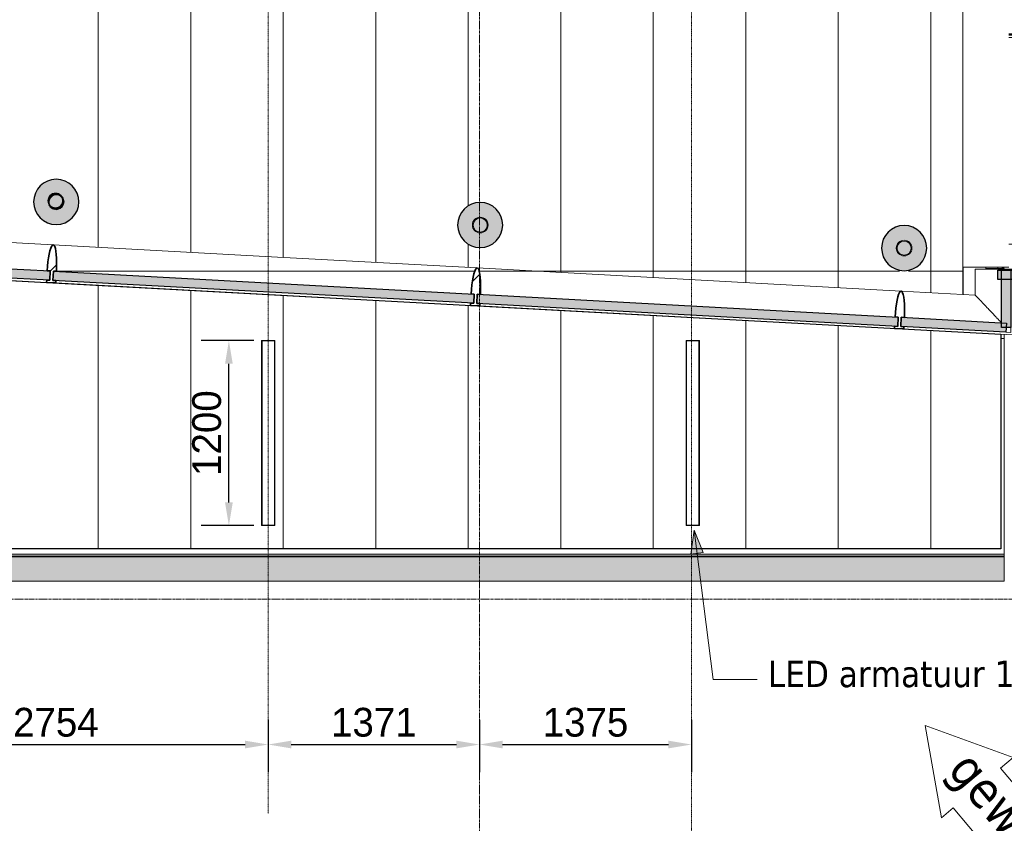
# Model space of a CAD drawing. Header units: millimetres. Extents: x 3625 to 171676, y -65096 to 217166.
# Tile 53 of 256: x 99459 to 105845, y -60474 to -55264. Entities that reach past the tile are written whole.
import ezdxf

# ---------------------------------------------------------------- set-up
doc = ezdxf.new("R2010")
doc.units = ezdxf.units.MM
doc.linetypes.add('gestippeld-fijn', pattern=[3, 1.5, -1.5])
doc.linetypes.add('stramien', pattern=[22.225, 12.7, -3.175, 3.175, -3.175])
for name, color, linetype, lineweight in [('2120011-P-002_dwg', 8, 'Continuous', 18), ('A-ANNO-DIMS', 1, 'Continuous', 18), ('A-ANNO-IDEN', 2, 'Continuous', 18), ('A-ANNO-NOTE', 2, 'Continuous', 18), ('A-CLNG-SUSP', 5, 'Continuous', 25), ('A-DETL', 5, 'Continuous', 13), ('A-FLOR-OTLN', 6, 'Continuous', 18), ('A-GENM', 6, 'Continuous', 18), ('A-GLAZ', 6, 'Continuous', 18), ('A-GLAZ-CWMG', 3, 'Continuous', 18), ('A-ROOF', 4, 'Continuous', 18), ('A-ROOF-PATT', 8, 'Continuous', 18), ('P-SANR-FIXT', 6, 'Continuous', 18), ('S-COLS', 6, 'Continuous', 18), ('S-GRID', 1, 'Continuous', 18)]:
    doc.layers.add(name, color=color, linetype=linetype, lineweight=lineweight)
doc.layers.add('ATN Houtenlatten plafond moduul 600x1200 mm', color=20, linetype='Continuous')
doc.styles.add('Frutiger_3', font='txt', dxfattribs={"height": 186.571782})
doc.styles.add('Tahoma_1', font='TAHOMA.TTF', dxfattribs={"height": 171.388889})
doc.styles.add('Tahoma_2', font='TAHOMA.TTF', dxfattribs={"height": 2.380401})
doc.dimstyles.new('00_KU_2_5mm_-_pijl', dxfattribs={"dimscale": 304.8, "dimtxt": 250, "dimasz": 0.492126, "dimexe": 0.590551, "dimexo": 0.0625, "dimgap": 0.164042, "dimtad": 1, "dimdec": 0, "dimzin": 0, "dimdsep": 46, "dimtxsty": 'Frutiger_3', "dimsah": 1, "dimcen": 0.09, "dimdle": 0.590551, "dimazin": 0, "dimtfac": 1, "dimtdec": 0, "dimtix": 1, "dimtmove": 0, "dimatfit": 3, "dimfxl": 0.590551, "dimfxlon": 1, "dimtvp": 1, "dimtolj": 1, "dimtzin": 0, "dimarcsym": 2})
doc.dimstyles.new('00_KU_2_5mm_-_pijl_1', dxfattribs={"dimscale": 304.8, "dimtxt": 250, "dimasz": 0.492126, "dimexe": 0.590551, "dimexo": 0.0625, "dimgap": 0.164042, "dimtad": 1, "dimdec": 0, "dimzin": 0, "dimdsep": 46, "dimtxsty": 'Frutiger_3', "dimsah": 1, "dimcen": 0.09, "dimdle": 0.590551, "dimazin": 0, "dimtfac": 1, "dimtdec": 0, "dimtix": 1, "dimtmove": 2, "dimatfit": 3, "dimfxl": 0.590551, "dimfxlon": 1, "dimtvp": 1, "dimtolj": 1, "dimtzin": 0, "dimarcsym": 2})

# ---------------------------------------------------------------- blocks, each defined once
blk = doc.blocks.new('Rectangular Mullion - 36_KA_houten vliesgevel 170 randprofiel links glas 60-7818588-Plotview plafond eerste Verdieping - 1 op 100')
at = {"layer": 'A-GLAZ-CWMG'}
for p, q in [((34751.4, 4826.4), (35232.2, 4800.2)), ((34768, 4580.1), (35477.2, 4541.5)), ((35430.5, 4559.1), (35462.2, 4557.4))]:
    blk.add_line(p, q, dxfattribs=at)
blk.add_open_spline([(35263.8, 4766.8), (35264.4, 4766.2), (35264.9, 4765.6), (35265.4, 4765.1)], degree=3, dxfattribs=at)
for points, knots in [([(35296, 4732.8), (35296.8, 4732), (35298.4, 4730.3), (35300, 4728.6), (35300.9, 4727.7)], [-0.6130652, -0.6130652, -0.6130652, -0.6130652, -0.6, -0.58498286, -0.58498286, -0.58498286, -0.58498286]), ([(35330.6, 4696.3), (35331.3, 4695.6), (35333, 4693.8), (35334.7, 4691.9), (35335.7, 4690.9)], [-0.41208614, -0.41208614, -0.41208614, -0.41208614, -0.4, -0.38225627, -0.38225627, -0.38225627, -0.38225627])]:
    blk.add_open_spline(points, degree=3, knots=knots, dxfattribs=at)
blk = doc.blocks.new('Rectangular Mullion - 36_KA_houten vliesgevel 170 randprofiel links glas 60-4728640-Plotview plafond eerste Verdieping - 1 op 100')
at = {"layer": 'A-GLAZ-CWMG'}
for p, q in [((8626.4, 6248), (10001.4, 6173.1)), ((8613.1, 6003.3), (9958.1, 5930.1))]:
    blk.add_line(p, q, dxfattribs=at)
blk = doc.blocks.new('Rectangular Mullion - 36_KA_houten vliesgevel 170 randprofiel links glas 60-4728633-Plotview plafond eerste Verdieping - 1 op 100')
at = {"layer": 'A-GLAZ-CWMG'}
for p, q in [((10001.4, 6173.1), (11376.4, 6098.3)), ((10018, 5926.9), (11363.1, 5853.7))]:
    blk.add_line(p, q, dxfattribs=at)
blk = doc.blocks.new('System Panel - 36_KA_glas 60-7818631-Plotview plafond eerste Verdieping - 1 op 100')
at = {"layer": 'A-GLAZ'}
blk.add_hatch(color=256, dxfattribs=at).paths.add_polyline_path([(-189.9, -30), (189.9, -30), (189.9, 30), (-189.9, 30)], flags=0)
at = {"layer": 'A-GLAZ', "lineweight": 25}
for p, q in [((-189.9, -30), (-189.9, 30)), ((-189.9, 30), (189.9, 30)), ((189.9, 30), (189.9, -30)), ((189.9, -30), (-189.9, -30))]:
    blk.add_line(p, q, dxfattribs=at)
blk = doc.blocks.new('Rectangular Mullion - 36_KA_houten vliesgevel 170 randprofiel links glas 60-7818587-Plotview plafond eerste Verdieping - 1 op 100')
at = {"layer": 'A-GLAZ-CWMG'}
for p, q in [((35232.2, 4800.2), (35232.2, 4968.8)), ((35477.2, 4968.8), (35462.2, 4968.8)), ((35477.2, 4960.6), (35477.2, 4968.8)), ((35477.2, 4541.5), (35477.2, 4900.6)), ((35462.2, 4557.4), (35462.2, 4589))]:
    blk.add_line(p, q, dxfattribs=at)
at = {"layer": 'A-GLAZ-CWMG', "flags": 128}
blk.add_lwpolyline([(35402.2, 4968.8), (35375.6, 4968.8), (35349.6, 4968.8), (35325, 4968.8), (35302.2, 4968.8), (35282, 4968.8), (35264.6, 4968.8), (35250.7, 4968.8), (35240.5, 4968.8), (35234.3, 4968.8), (35232.2, 4968.8)], dxfattribs=at)
at = {"layer": 'A-GLAZ-CWMG'}
for points, knots in [([(35263.1, 4767.6), (35262.9, 4767.8), (35261.1, 4769.7), (35257.7, 4773.3), (35253.7, 4777.4), (35250.7, 4780.7), (35248.4, 4783), (35246.3, 4785.3), (35243.4, 4788.3), (35238.6, 4793.4), (35234.7, 4797.6), (35232.2, 4800.2)], [-0.1976686, -0.1976686, -0.1976686, -0.1976686, -0.1944444, -0.1666667, -0.1388889, -0.125, -0.1111111, -0.0972222, -0.0833333, -0.0555556, 0, 0, 0, 0]), ([(35296, 4732.8), (35296, 4732.8), (35292.8, 4736.2), (35288, 4741.2), (35281.6, 4748), (35276.9, 4753), (35272.9, 4757.2), (35269.7, 4760.6), (35267.5, 4762.9), (35266.1, 4764.4), (35265.5, 4765)], [-0.3891171, -0.3891171, -0.3891171, -0.3891171, -0.3888889, -0.3333333, -0.3055556, -0.2777778, -0.25, -0.2361111, -0.2222222, -0.2115308, -0.2115308, -0.2115308, -0.2115308]), ([(35330.6, 4696.3), (35328.7, 4698.3), (35320.4, 4707), (35310.4, 4717.6), (35302.4, 4726), (35300.8, 4727.7)], [-0.5882413, -0.5882413, -0.5882413, -0.5882413, -0.5555556, -0.4444444, -0.4171799, -0.4171799, -0.4171799, -0.4171799]), ([(35367.4, 4657.4), (35359.7, 4665.6), (35349.1, 4676.8), (35338.6, 4687.9), (35335.8, 4690.8)], [-0.800531, -0.800531, -0.800531, -0.800531, -0.6666667, -0.6180912, -0.6180912, -0.6180912, -0.6180912]), ([(35402.2, 4620.7), (35392.5, 4630.9), (35381.8, 4642.2), (35371.1, 4653.5), (35370.1, 4654.5)], [-1, -1, -1, -1, -0.8333333, -0.8158906, -0.8158906, -0.8158906, -0.8158906])]:
    blk.add_open_spline(points, degree=3, knots=knots, dxfattribs=at)
blk = doc.blocks.new('System Panel - 36_KA_glas 60-11571407-Plotview plafond eerste Verdieping - 1 op 100')
at = {"layer": 'A-GLAZ'}
blk.add_hatch(color=256, dxfattribs=at).paths.add_polyline_path([(186.8, -30), (665.2, -30), (665.2, 30), (-665.2, 30), (-665.2, -30), (-246.9, -30)], flags=0)
at = {"layer": 'A-GLAZ', "lineweight": 25}
for p, q in [((-665.2, -30), (-665.2, 30)), ((-665.2, 30), (665.2, 30)), ((665.2, 30), (665.2, -30)), ((665.2, -30), (-665.2, -30))]:
    blk.add_line(p, q, dxfattribs=at)
blk = doc.blocks.new('Rectangular Mullion - 36_KA_houten vliesgevel 170 verticaal glas 60-V14-Plotview plafond eerste Verdieping - 1 op 100')
at = {"layer": 'A-GLAZ-CWMG'}
h = blk.add_hatch(dxfattribs=at)
h.set_pattern_fill('FP_17', color=256, style=0, pattern_type=2)
h.set_pattern_definition([(311.885, (17625.74, 6507.4), (472.749, 423.95), []), (311.885, (17784.25, 6498.8), (896.699, -48.799), []), (311.885, (17467.2, 6516.06), (896.699, -48.799), [])])
h.paths.add_polyline_path([(30, 45), (30, 30), (10, 30), (10, -30), (30, -30), (28.2, -88.1), (23, -139.3), (19.3, -160.2), (15, -177.2), (10.3, -189.7), (5.2, -197.4), (0, -200), (-5.2, -197.4), (-10.3, -189.7), (-15, -177.2), (-19.3, -160.2), (-23, -139.3), (-28.2, -88.1), (-30, -30), (-10, -30), (-10, 30), (-30, 30), (-30, 45)], flags=0)
at = {"layer": 'A-GLAZ-CWMG', "lineweight": 35}
for p, q in [((30, 45), (-30, 45)), ((-30, 45), (-30, 30)), ((-30, 30), (-10, 30)), ((-10, 30), (-10, -30)), ((10, -30), (10, 30)), ((10, 30), (30, 30)), ((30, 30), (30, 45)), ((-10, -30), (-30, -30)), ((30, -30), (10, -30))]:
    blk.add_line(p, q, dxfattribs=at)
at = {"layer": 'A-GLAZ-CWMG', "lineweight": 35, "flags": 128}
blk.add_lwpolyline([(-30, -30), (-29.5, -59.5), (-28.2, -88.1), (-26, -115), (-23, -139.3), (-19.3, -160.2), (-15, -177.2), (-10.3, -189.7), (-5.2, -197.4), (0, -200), (5.2, -197.4), (10.3, -189.7), (15, -177.2), (19.3, -160.2), (23, -139.3), (26, -115), (28.2, -88.1), (29.5, -59.5), (30, -30)], dxfattribs=at)
blk = doc.blocks.new('Rectangular Mullion - 36_KA_houten vliesgevel 170 verticaal glas 60-V15-Plotview plafond eerste Verdieping - 1 op 100')
at = {"layer": 'A-GLAZ-CWMG'}
h = blk.add_hatch(dxfattribs=at)
h.set_pattern_fill('FP_18', color=256, style=0, pattern_type=2)
h.set_pattern_definition([(311.885, (14871.7, 6507.4), (472.75, 423.95), []), (311.885, (15030.2, 6498.8), (896.699, -48.8), []), (311.885, (14713.15, 6516.06), (896.7, -48.8), [])])
h.paths.add_polyline_path([(30, 45), (30, 30), (10, 30), (10, -30), (30, -30), (28.2, -88.1), (23, -139.3), (19.3, -160.2), (15, -177.2), (10.3, -189.7), (5.2, -197.4), (0, -200), (-5.2, -197.4), (-10.3, -189.7), (-15, -177.2), (-19.3, -160.2), (-23, -139.3), (-28.2, -88.1), (-30, -30), (-10, -30), (-10, 30), (-30, 30), (-30, 45)], flags=0)
at = {"layer": 'A-GLAZ-CWMG', "lineweight": 35}
for p, q in [((30, 45), (-30, 45)), ((-30, 45), (-30, 30)), ((-30, 30), (-10, 30)), ((-10, 30), (-10, -30)), ((10, -30), (10, 30)), ((10, 30), (30, 30)), ((30, 30), (30, 45)), ((-10, -30), (-30, -30)), ((30, -30), (10, -30))]:
    blk.add_line(p, q, dxfattribs=at)
at = {"layer": 'A-GLAZ-CWMG', "lineweight": 35, "flags": 128}
blk.add_lwpolyline([(-30, -30), (-29.5, -59.5), (-28.2, -88.1), (-26, -115), (-23, -139.3), (-19.3, -160.2), (-15, -177.2), (-10.3, -189.7), (-5.2, -197.4), (0, -200), (5.2, -197.4), (10.3, -189.7), (15, -177.2), (19.3, -160.2), (23, -139.3), (26, -115), (28.2, -88.1), (29.5, -59.5), (30, -30)], dxfattribs=at)
blk = doc.blocks.new('Rectangular Mullion - 36_KA_houten vliesgevel 170 verticaal glas 60-V16-Plotview plafond eerste Verdieping - 1 op 100')
at = {"layer": 'A-GLAZ-CWMG', "lineweight": 35}
for p, q in [((30, 45), (-30, 45)), ((-30, 45), (-30, 30)), ((-30, 30), (-10, 30)), ((-10, 30), (-10, -30)), ((10, -30), (10, 30)), ((10, 30), (30, 30)), ((30, 30), (30, 45)), ((-10, -30), (-30, -30)), ((30, -30), (10, -30))]:
    blk.add_line(p, q, dxfattribs=at)
at = {"layer": 'A-GLAZ-CWMG', "lineweight": 35, "flags": 128}
blk.add_lwpolyline([(-30, -30), (-29.5, -59.5), (-28.2, -88.1), (-26, -115), (-23, -139.3), (-19.3, -160.2), (-15, -177.2), (-10.3, -189.7), (-5.2, -197.4), (0, -200), (5.2, -197.4), (10.3, -189.7), (15, -177.2), (19.3, -160.2), (23, -139.3), (26, -115), (28.2, -88.1), (29.5, -59.5), (30, -30)], dxfattribs=at)
blk = doc.blocks.new('Plumbing Fixtures 10 - Plumbing Fixtures 1-2315331-Plotview plafond eerste Verdieping - 1 op 100')
at = {"layer": 'P-SANR-FIXT'}
for radius, start, end in [(50, 0, 180), (50, 180, 0), (46, 0, 180), (46, 180, 0)]:
    blk.add_arc((29266.6, 5381.7), radius, start, end, dxfattribs=at)
blk = doc.blocks.new('27_KU_dakgoot publiekshal - 27_KU_dakgoot publiekshal-3097409-Plotview plafond eerste Verdieping - 1 op 100')
at = {"layer": 'A-ROOF-PATT'}
for points in [[(34929.5, 2994.5), (35420.1, 2994.5), (35420.1, 3102.4), (4878.5, 3102.4), (4878.5, 17166.1), (4770.6, 17166.1), (4770.6, 2994.5), (33194.7, 2994.5)], [(34929.5, 3102.4), (35420.1, 3102.4), (35420.1, 3106.4), (4882.5, 3106.4), (4882.5, 17166.1), (4878.5, 17166.1), (4878.5, 3102.4), (33194.7, 3102.4)], [(34929.5, 3106.4), (35420.1, 3106.4), (35420.1, 3120.6), (4896.7, 3120.6), (4896.7, 17166.1), (4882.5, 17166.1), (4882.5, 3106.4), (33194.7, 3106.4)], [(35420.1, 2944.1), (35420.1, 2994.5), (4770.6, 2994.5), (4720.2, 2944.1), (34929.5, 2944.1)]]:
    blk.add_hatch(color=256, dxfattribs=at).paths.add_polyline_path(points, flags=0)
at = {"layer": 'A-ROOF'}
for p, q in [((35420.1, 3102.4), (4878.5, 3102.4)), ((4882.5, 3106.4), (35420.1, 3106.4)), ((4896.7, 3120.6), (35420.1, 3120.6)), ((35420.1, 3120.6), (35420.1, 3106.4)), ((35420.1, 3106.4), (35420.1, 3102.4)), ((35420.1, 3102.4), (35420.1, 2994.5)), ((4720.2, 2944.1), (35420.1, 2944.1)), ((35420.1, 2944.1), (35420.1, 2994.5))]:
    blk.add_line(p, q, dxfattribs=at)
blk = doc.blocks.new('27_KU_metalen dakbedekking binnenzijde publiekshal noord1 - 27_KU_metalen dakbedekking binnenzijde publiekshal noord-3102144-Plotview plafond eerste Verdieping - 1 op 100')
at = {"layer": 'A-ROOF'}
for p, q in [((35150.6, 16962.2), (35150.6, 4981.5)), ((35150.6, 4981.5), (35448.9, 4981.5))]:
    blk.add_line(p, q, dxfattribs=at)
blk = doc.blocks.new('Rectangular Mullion - 36_KA_houten vliesgevel 170 randprofiel links glas 60-11571404-Plotview plafond eerste Verdieping - 1 op 100')
at = {"layer": 'A-GLAZ-CWMG'}
for p, q in [((35448.9, 5130.6), (36709.1, 5130.6)), ((35378.6, 4981.6), (35378.6, 4971.6)), ((35477.2, 4885.6), (36709.1, 4885.6)), ((36709.1, 4885.6), (36709.1, 4900.6))]:
    blk.add_line(p, q, dxfattribs=at)
at = {"layer": 'A-GLAZ-CWMG', "flags": 128}
blk.add_lwpolyline([(36709.1, 4960.6), (36709.1, 4987.2), (36709.1, 5013.2), (36709.1, 5037.8), (36709.1, 5060.6), (36709.1, 5080.8), (36709.1, 5098.2), (36709.1, 5112.1), (36709.1, 5122.3), (36709.1, 5128.5), (36709.1, 5130.6)], dxfattribs=at)
blk = doc.blocks.new('System Panel - 36_KA_glas 60-7818063-Plotview plafond eerste Verdieping - 1 op 100')
at = {"layer": 'A-GLAZ'}
blk.add_hatch(color=256, dxfattribs=at).paths.add_polyline_path([(1367, -30), (1367, 30), (-1367, 30), (-1367, -30), (1093, -30)], flags=0)
at = {"layer": 'A-GLAZ', "lineweight": 25}
for p, q in [((-1367, -30), (-1367, 30)), ((-1367, 30), (1367, 30)), ((1367, 30), (1367, -30)), ((1367, -30), (-1367, -30))]:
    blk.add_line(p, q, dxfattribs=at)
blk = doc.blocks.new('System Panel - 36_KA_glas 60-7818065-Plotview plafond eerste Verdieping - 1 op 100')
at = {"layer": 'A-GLAZ'}
blk.add_hatch(color=256, dxfattribs=at).paths.add_polyline_path([(341.3, -30), (341.3, 30), (-341.3, 30), (-341.3, -30), (274, -30)], flags=0)
at = {"layer": 'A-GLAZ', "lineweight": 25}
for p, q in [((-341.3, -30), (-341.3, 30)), ((-341.3, 30), (341.3, 30)), ((341.3, 30), (341.3, -30)), ((341.3, -30), (-341.3, -30))]:
    blk.add_line(p, q, dxfattribs=at)
blk = doc.blocks.new('2120011-P-002_dwg_27_KU_bovenkant dakrand luifel publiekshal - 27_KU_bovenkant dakrand luifel publiekshal-3094114-plattegrond interieur 2e verdieping-14104005-Plotview plafond eerste Verdieping - 1 op 100')
at = {"layer": 'A-ROOF', "color": 50}
blk.add_line((35420.1, 4518.5), (35398.6, 4518.5), dxfattribs=at)
at = {"layer": 'A-ROOF', "color": 50, "flags": 128}
for points in [[(35420.1, 4968.9), (35420.1, 4971.5), (35300.8, 4971.5)], [(35420.1, 3120.6), (35420.1, 4518.5), (35420.1, 4544.6)]]:
    blk.add_lwpolyline(points, dxfattribs=at)
blk = doc.blocks.new('2120011-P-002_dwg_31_KU_beloopbare glasplaat dak publiekshal 2xschuin 1540 lang - Type-3125402-plattegrond interieur 2e verdieping-14104028-Plotview plafond eerste Verdieping - 1 op 100')
at = {"layer": 'A-GLAZ', "color": 50}
for p, q in [((1351.2, 1540.8), (42.3, 1540.8)), ((42.3, 1534.9), (1344.9, 1534.9)), ((42.3, 1534.4), (1344.1, 1534.4)), ((1340.1, 1530.2), (42.3, 1530.2)), ((0.3, 27.3), (0.3, 17.3)), ((6.4, 17.3), (6.4, 27.3)), ((10, 27.3), (10, 17.3)), ((1350.1, 0.3), (1302.5, 0.3))]:
    blk.add_line(p, q, dxfattribs=at)
at = {"layer": 'A-GLAZ', "color": 50, "flags": 128}
for points in [[(42.3, 1540.5), (1350.1, 1540.5), (1351.2, 1540.8), (1351.2, 197.2)], [(42.3, 1535.5), (1345.2, 1535.5), (1345.2, 5.3)], [(1344.1, 6.4), (1344.1, 1534.2), (1344.9, 1534.7), (1344.9, 6.9), (1344.1, 6.4), (1302.5, 6.4)], [(1350.1, 1540.2), (1350.1, 0.3), (1351.2, 0.9), (1351.2, 102.1)], [(42.3, 1530.3), (1339.8, 1530.3), (1339.8, 10.1), (70.6, 10.1)], [(42.3, 1515.2), (1324.8, 1515.2), (1324.8, 25.1), (64.5, 25.1), (1324.8, 25.1), (1324.8, 1515), (42.3, 1515)], [(1339.8, 1530), (1340.1, 1530.2), (1340.1, 10.3), (1339.8, 10.1)]]:
    blk.add_lwpolyline(points, dxfattribs=at)
at = {"layer": 'A-GLAZ', "color": 50}
for points in [[(1345.2, 1535.3), (1345.2, 1535.3), (1345.2, 1535.3), (1345.4, 1535.5), (1345.6, 1535.6), (1345.7, 1535.8), (1345.9, 1536), (1346.1, 1536.2), (1346.3, 1536.4), (1346.6, 1536.7), (1346.8, 1536.9), (1347.1, 1537.1), (1347.5, 1537.6), (1347.9, 1538), (1348.1, 1538.2)], [(1345.2, 5.3), (1345.2, 5.3), (1345.2, 5.3), (1345.4, 5.1), (1345.6, 4.9), (1345.7, 4.7), (1345.9, 4.6), (1346.1, 4.4), (1346.3, 4.1), (1346.6, 3.9), (1346.8, 3.6), (1347.1, 3.4), (1347.5, 3), (1347.9, 2.6), (1348.1, 2.3)]]:
    blk.add_open_spline(points, degree=3, knots=[0.0108026, 0.0108026, 0.0108026, 0.0108026, 0.1666667, 0.25, 0.3333333, 0.4166667, 0.4583333, 0.5, 0.5833333, 0.6666667, 0.7083333, 0.75, 0.8333333, 1, 1, 1, 1], dxfattribs=at)
blk = doc.blocks.new('2120011-P-002_dwg_Rectangular Mullion - 36_KU_aluminium vleugel glas 60-11571403-plattegrond interieur 2e verdieping-14104228-Plotview plafond eerste Verdieping - 1 op 100')
at = {"layer": 'A-GLAZ-CWMG', "color": 50}
blk.add_line((35378.6, 4971.6), (35378.6, 4981.5), dxfattribs=at)
at = {"layer": 'A-GLAZ-CWMG', "color": 50, "flags": 128}
blk.add_lwpolyline([(36709.1, 4900.6), (36709.1, 4885.6), (35477.2, 4885.6)], dxfattribs=at)
blk = doc.blocks.new('2120011-P-002_dwg_3073_04 bouwkundig_rvt-1-plattegrond interieur 2e verdieping-14104419-Plotview plafond eerste Verdieping - 1 op 100')
for name, p in [('2120011-P-002_dwg_31_KU_beloopbare glasplaat dak publiekshal 2xschuin 1540 lang - Type-3125402-plattegrond interieur 2e verdieping-14104028-Plotview plafond eerste Verdieping - 1 op 100', (35406.6, 4954.2)), ('2120011-P-002_dwg_27_KU_bovenkant dakrand luifel publiekshal - 27_KU_bovenkant dakrand luifel publiekshal-3094114-plattegrond interieur 2e verdieping-14104005-Plotview plafond eerste Verdieping - 1 op 100', (0, 0)), ('2120011-P-002_dwg_Rectangular Mullion - 36_KU_aluminium vleugel glas 60-11571403-plattegrond interieur 2e verdieping-14104228-Plotview plafond eerste Verdieping - 1 op 100', (0, 0))]:
    blk.add_blockref(name, p)
blk = doc.blocks.new('2120011-P-002_dwg_A$C77CC18E9-14104432-Plotview plafond eerste Verdieping - 1 op 100')
blk.add_blockref('2120011-P-002_dwg_3073_04 bouwkundig_rvt-1-plattegrond interieur 2e verdieping-14104419-Plotview plafond eerste Verdieping - 1 op 100', (-4516.6, -2828.2))
blk = doc.blocks.new('2120011-P-002_dwg-14103953-Plotview plafond eerste Verdieping - 1 op 100')
blk.add_blockref('2120011-P-002_dwg_A$C77CC18E9-14104432-Plotview plafond eerste Verdieping - 1 op 100', (4516.6, 2828.2))
blk = doc.blocks.new('*D635')
at = {"layer": 'A-ANNO-DIMS', "color": 0, "lineweight": -2, "transparency": 16777216}
for p, q in [((98316.5, -59802.6), (98316.5, -60143.5)), ((101070.6, -59802.6), (101070.6, -60143.5)), ((98466.5, -59963.5), (100920.6, -59963.5))]:
    blk.add_line(p, q, dxfattribs=at)
at = {"layer": 'A-ANNO-DIMS', "color": 0, "transparency": 16777216}
for points in [[(98466.5, -59938.5), (98466.5, -59988.5), (98316.5, -59963.5)], [(100920.6, -59938.5), (100920.6, -59988.5), (101070.6, -59963.5)]]:
    blk.add_solid(points, dxfattribs=at)
at = {"layer": 'Defpoints', "color": 0, "transparency": 16777216}
for p in [(98316.5, -59783.5), (101070.6, -59783.5), (101070.6, -59963.5)]:
    blk.add_point(p, dxfattribs=at)
at = {"layer": 'A-ANNO-DIMS', "color": 0, "transparency": 16777216, "insert": (99693.5, -59820.2), "char_height": 186.57, "attachment_point": 5, "style": 'Frutiger_3'}
blk.add_mtext('\\A1;2754', dxfattribs=at)
blk = doc.blocks.new('*D636')
at = {"layer": 'A-ANNO-DIMS', "color": 0, "lineweight": -2, "transparency": 16777216}
for p, q in [((101070.6, -59802.6), (101070.6, -60143.5)), ((102441.5, -59802.6), (102441.5, -60143.5)), ((101220.6, -59963.5), (102291.5, -59963.5))]:
    blk.add_line(p, q, dxfattribs=at)
at = {"layer": 'A-ANNO-DIMS', "color": 0, "transparency": 16777216}
for points in [[(101220.6, -59938.5), (101220.6, -59988.5), (101070.6, -59963.5)], [(102291.5, -59938.5), (102291.5, -59988.5), (102441.5, -59963.5)]]:
    blk.add_solid(points, dxfattribs=at)
at = {"layer": 'Defpoints', "color": 0, "transparency": 16777216}
for p in [(101070.6, -59783.5), (102441.5, -59783.5), (102441.5, -59963.5)]:
    blk.add_point(p, dxfattribs=at)
at = {"layer": 'A-ANNO-DIMS', "color": 0, "transparency": 16777216, "insert": (101756, -59820.2), "char_height": 186.57, "attachment_point": 5, "style": 'Frutiger_3'}
blk.add_mtext('\\A1;1371', dxfattribs=at)
blk = doc.blocks.new('*D637')
at = {"layer": 'A-ANNO-DIMS', "color": 0, "lineweight": -2, "transparency": 16777216}
for p, q in [((102441.5, -59802.6), (102441.5, -60143.5)), ((103816.5, -59802.6), (103816.5, -60143.5)), ((102591.5, -59963.5), (103666.5, -59963.5))]:
    blk.add_line(p, q, dxfattribs=at)
at = {"layer": 'A-ANNO-DIMS', "color": 0, "transparency": 16777216}
for points in [[(102591.5, -59938.5), (102591.5, -59988.5), (102441.5, -59963.5)], [(103666.5, -59938.5), (103666.5, -59988.5), (103816.5, -59963.5)]]:
    blk.add_solid(points, dxfattribs=at)
at = {"layer": 'Defpoints', "color": 0, "transparency": 16777216}
for p in [(102441.5, -59783.5), (103816.5, -59783.5), (103816.5, -59963.5)]:
    blk.add_point(p, dxfattribs=at)
at = {"layer": 'A-ANNO-DIMS', "color": 0, "transparency": 16777216, "insert": (103129, -59820.2), "char_height": 186.57, "attachment_point": 5, "style": 'Frutiger_3'}
blk.add_mtext('\\A1;1375', dxfattribs=at)
blk = doc.blocks.new('*D638')
at = {"layer": 'A-ANNO-DIMS', "color": 0, "lineweight": -2, "transparency": 16777216}
for p, q in [((76324.8, -60725.5), (76324.8, -61066.5)), ((103816.5, -60725.5), (103816.5, -61066.5)), ((76474.8, -60886.5), (85885.4, -60886.5)), ((103666.5, -60886.5), (90951.8, -60886.5))]:
    blk.add_line(p, q, dxfattribs=at)
at = {"layer": 'A-ANNO-DIMS', "color": 0, "transparency": 16777216}
for points in [[(76474.8, -60861.5), (76474.8, -60911.5), (76324.8, -60886.5)], [(103666.5, -60861.5), (103666.5, -60911.5), (103816.5, -60886.5)]]:
    blk.add_solid(points, dxfattribs=at)
at = {"layer": 'Defpoints', "color": 0, "transparency": 16777216}
for p in [(76324.8, -60706.5), (103816.5, -60706.5), (103816.5, -60886.5)]:
    blk.add_point(p, dxfattribs=at)
at = {"layer": 'A-ANNO-DIMS', "color": 0, "transparency": 16777216, "insert": (88418.6, -60832.2), "char_height": 186.572, "attachment_point": 5, "line_spacing_factor": 1.017696, "style": 'Frutiger_3'}
blk.add_mtext('\\A1;27492\\Pmaatvoering armaturen publiekshal', dxfattribs=at)
blk = doc.blocks.new('*D657')
at = {"layer": 'A-ANNO-DIMS', "color": 0, "lineweight": -2, "transparency": 16777216}
for p, q in [((100976.7, -57344.1), (100635.7, -57344.1)), ((100815.7, -58394.1), (100815.7, -57494.1)), ((100976.7, -58544.1), (100635.7, -58544.1))]:
    blk.add_line(p, q, dxfattribs=at)
at = {"layer": 'A-ANNO-DIMS', "color": 0, "transparency": 16777216}
for points in [[(100790.7, -57494.1), (100840.7, -57494.1), (100815.7, -57344.1)], [(100790.7, -58394.1), (100840.7, -58394.1), (100815.7, -58544.1)]]:
    blk.add_solid(points, dxfattribs=at)
at = {"layer": 'Defpoints', "color": 0, "transparency": 16777216}
for p in [(100815.7, -57344.1), (100995.7, -57344.1), (100995.7, -58544.1)]:
    blk.add_point(p, dxfattribs=at)
at = {"layer": 'A-ANNO-DIMS', "color": 0, "transparency": 16777216, "insert": (100672.4, -57944.1), "char_height": 186.57, "attachment_point": 5, "rotation": 90, "style": 'Frutiger_3'}
blk.add_mtext('\\A1;1200', dxfattribs=at)
blk = doc.blocks.new('00_KA_gewijzigd pijl - 00_KA_gewijzigd pijl-7907554-Plotview plafond eerste Verdieping - 1 op 100')
at = {"layer": 'A-ANNO-NOTE'}
for p, q in [((7.453, 2.127), (2.194, -0.909)), ((7.453, 2.127), (2.194, -0.909)), ((7.453, 1.055), (7.453, 2.127)), ((7.453, 1.055), (7.453, 2.127)), ((19.002, 1.055), (7.453, 1.055)), ((19.002, 1.055), (7.453, 1.055)), ((20.202, -1.745), (20.202, -0.145)), ((20.202, -1.745), (20.202, -0.145)), ((7.453, -3.945), (2.194, -0.909)), ((2.194, -0.909), (7.453, -3.945)), ((7.453, -2.945), (7.453, -3.945)), ((7.453, -2.945), (19.002, -2.945)), ((7.453, -3.945), (7.453, -2.945)), ((7.453, -2.945), (19.002, -2.945))]:
    blk.add_line(p, q, dxfattribs=at)
for centre, start, end in [((19.002, -0.145), 360, 90), ((19.002, -0.145), 360, 90), ((19.002, -1.745), 270, 360), ((19.002, -1.745), 270, 360)]:
    blk.add_arc(centre, 1.2, start, end, dxfattribs=at)
at = {"layer": 'A-ANNO-NOTE', "insert": (5.324, 0.629), "char_height": 2.3804, "width": 16.11, "attachment_point": 1, "line_spacing_factor": 1.000232, "style": 'Tahoma_2'}
blk.add_mtext('gewijzigd', dxfattribs=at)
blk = doc.blocks.new('28_ABT-C_staal_hout kolom RV - gelam_ houten kolom $150-300-150 kwal GL32H-2892878-Plotview plafond eerste Verdieping - 1 op 100')
at = {"layer": 'S-COLS', "lineweight": 5}
h = blk.add_hatch(color=256, dxfattribs=at)
h.paths.add_polyline_path([(0, -146.5), (37.9, -141.5), (73.3, -126.9), (103.6, -103.6), (126.9, -73.3), (141.5, -37.9), (146.5, 0), (141.5, 37.9), (126.9, 73.3), (103.6, 103.6), (73.3, 126.9), (37.9, 141.5), (-4.2, 146), (-37.9, 141.5), (-73.3, 126.9), (-103.6, 103.6), (-126.9, 73.3), (-141.5, 37.9), (-146.5, 0), (-141.5, -37.9), (-126.9, -73.3), (-101.2, -105.5), (-73.3, -126.9), (-37.9, -141.5)], flags=0)
h.paths.add_polyline_path([(0, -50.8), (-13.1, -49.1), (-25.4, -44), (-36.7, -34.9), (-45, -22.9), (-52.6, -4.3), (-54.2, 7.6), (-50.8, 24.5), (-47.5, 32.6), (-36.7, 45.1), (-25.4, 52.4), (-13.1, 56.4), (0, 57), (12.1, 54.5), (23.2, 49.1), (33.7, 39.7), (44.2, 24.8), (49.2, 11.9), (50.8, 0), (49.1, -13.1), (44, -25.4), (32.4, -38.6), (22.9, -45), (11.9, -49.2)], flags=0)
h.paths.add_polyline_path([(0, -45.8), (12.4, -44), (24.4, -38.5), (32.4, -32.4), (39.7, -22.9), (44.2, -11.9), (44, -5.7), (39.1, -17.4), (28.4, -29.9), (18.1, -36.9), (7.7, -40.9), (-4.2, -42.4), (-19.7, -39.7), (-25.4, -37.7), (-20.4, -40.7), (-11.9, -44.2)], flags=0)
h.paths.add_polyline_path([(-4.2, -38.4), (11.9, -35.2), (20.5, -31), (29.9, -22.9), (35.7, -15.4), (40.3, -4.3), (41.3, 11.9), (38.9, 22.9), (35.7, 28.1), (32.1, 32.6), (18.8, 41.3), (11.9, 44.2), (0, 45.8), (-13.1, 43.7), (-25.4, 37.7), (-32.4, 32.4), (-41.1, 19.5), (-44.2, 11.9), (-45.2, -4.3), (-42.8, -15.4), (-39.5, -21.3), (-35.9, -25.5), (-25.4, -33), (-11.9, -37.4)], flags=0)
h.paths.add_polyline_path([(-50, 6.2), (-47.5, 17), (-44, 25.4), (-32.4, 38.6), (-22.9, 45), (-11.9, 49.2), (0, 50.8), (17.1, 47.4), (7.7, 52), (-4.2, 53.6), (-17.1, 51.6), (-29.2, 45.9), (-38.2, 38.2), (-44.2, 30), (-49.1, 15.9), (-50.2, 7.6)], flags=0)
at = {"layer": 'S-COLS', "color": 250, "lineweight": 25}
for start, end in [(0, 180), (180, 0)]:
    blk.add_arc((0, 0), 146.5, start, end, dxfattribs=at)
at = {"layer": 'S-COLS', "color": 170, "lineweight": 5}
for radius, start, end in [(50.8, 66.03075, 172.93366), (50.8, 200.82174, 0), (45.8, 33.64309, 180), (45.8, 233.98074, 0), (50.8, 0, 37.61736), (45.8, 0, 4.63387), (45.8, 180, 204.6256)]:
    blk.add_arc((0, 0), radius, start, end, dxfattribs=at)
blk = doc.blocks.new('28_ABT-C_staal_hout kolom RV - gelam_ houten kolom $150-300-150 kwal GL32H-2892881-Plotview plafond eerste Verdieping - 1 op 100')
at = {"layer": 'S-COLS', "lineweight": 5}
h = blk.add_hatch(color=256, dxfattribs=at)
h.paths.add_polyline_path([(0, -146.5), (37.9, -141.5), (73.3, -126.9), (103.6, -103.6), (126.9, -73.3), (141.8, -35.9), (146.5, 0), (141.5, 37.9), (126.9, 73.3), (103.6, 103.6), (73.3, 126.9), (37.9, 141.5), (0, 146.5), (-37.9, 141.5), (-73.3, 126.9), (-103.6, 103.6), (-126.9, 73.3), (-141.5, 37.9), (-146.5, 0), (-141.5, -37.9), (-126.9, -73.3), (-103.6, -103.6), (-73.3, -126.9), (-37.9, -141.5)], flags=0)
h.paths.add_polyline_path([(0, -50.8), (-13.1, -49.1), (-25.4, -44), (-35.9, -35.9), (-45, -22.9), (-49.2, -11.9), (-50.8, 0), (-47.9, 16), (-44, 25.4), (-32.4, 38.6), (-22.9, 45), (-11.9, 49.2), (0, 50.8), (13.1, 49.1), (25.4, 44), (38.6, 32.4), (45, 22.9), (49.2, 11.9), (50.8, 0), (49.1, -13.1), (44, -25.4), (32.4, -38.6), (22.9, -45), (11.9, -49.2)], flags=0)
h.paths.add_polyline_path([(0, -45.8), (12.4, -44), (24.4, -38.5), (32.4, -32.4), (39.7, -22.9), (44.2, -11.9), (45.8, 0), (44, 12.4), (37.7, 25.4), (32.4, 32.4), (22.9, 39.7), (11.9, 44.2), (0, 45.8), (-13.1, 43.7), (-25.4, 37.7), (-32.4, 32.4), (-39.7, 22.9), (-44.2, 11.9), (-45.8, 0), (-43.7, -13.1), (-39.7, -22.9), (-32.4, -32.4), (-22.9, -39.7), (-11.9, -44.2)], flags=0)
at = {"layer": 'S-COLS', "color": 250, "lineweight": 25}
for start, end in [(0, 180), (180, 0)]:
    blk.add_arc((0, 0), 146.5, start, end, dxfattribs=at)
at = {"layer": 'S-COLS', "color": 170, "lineweight": 5}
for radius, start, end in [(50.8, 0, 180), (50.8, 180, 0), (45.8, 0, 180), (45.8, 180, 0)]:
    blk.add_arc((0, 0), radius, start, end, dxfattribs=at)
blk = doc.blocks.new('28_ABT-C_staal_hout kolom RV - gelam_ houten kolom $150-300-150 kwal GL32H-2892879-Plotview plafond eerste Verdieping - 1 op 100')
at = {"layer": 'S-COLS', "lineweight": 5}
h = blk.add_hatch(color=256, dxfattribs=at)
h.paths.add_polyline_path([(0, -146.5), (37.9, -141.5), (73.3, -126.9), (103.6, -103.6), (126.9, -73.3), (141.8, -35.9), (146.5, 0), (141.5, 37.9), (126.9, 73.3), (103.6, 103.6), (73.3, 126.9), (37.9, 141.5), (0, 146.5), (-37.9, 141.5), (-73.3, 126.9), (-103.6, 103.6), (-126.9, 73.3), (-141.5, 37.9), (-146.5, 0), (-141.5, -37.9), (-126.9, -73.3), (-103.6, -103.6), (-73.3, -126.9), (-37.9, -141.5)], flags=0)
h.paths.add_polyline_path([(0, -50.8), (-13.1, -49.1), (-25.4, -44), (-38.6, -32.4), (-45, -22.9), (-49.2, -11.9), (-50.8, 0), (-47.9, 16), (-44, 25.4), (-32.4, 38.6), (-22.9, 45), (-11.9, 49.2), (0, 50.8), (13.1, 49.1), (25.4, 44), (38.6, 32.4), (45, 22.9), (49.2, 11.9), (50.8, 0), (49.1, -13.1), (44, -25.4), (32.4, -38.6), (24.8, -44.2), (11.9, -49.2)], flags=0)
h.paths.add_polyline_path([(0, -45.8), (12.4, -44), (24.4, -38.5), (32.4, -32.4), (39.7, -22.9), (44.2, -11.9), (45.8, 0), (44, 12.4), (37.7, 25.4), (29.9, 34.3), (22.9, 39.7), (11.9, 44.2), (0, 45.8), (-13.1, 43.7), (-25.4, 37.7), (-32.4, 32.4), (-39.7, 22.9), (-44.2, 11.9), (-45.8, 0), (-43.7, -13.1), (-39.7, -22.9), (-32.4, -32.4), (-22.9, -39.7), (-11.9, -44.2)], flags=0)
at = {"layer": 'S-COLS', "color": 250, "lineweight": 25}
for start, end in [(0, 180), (180, 0)]:
    blk.add_arc((0, 0), 146.5, start, end, dxfattribs=at)
at = {"layer": 'S-COLS', "color": 170, "lineweight": 5}
for radius, start, end in [(50.8, 0, 180), (50.8, 180, 0), (45.8, 0, 180), (45.8, 180, 0)]:
    blk.add_arc((0, 0), radius, start, end, dxfattribs=at)
blk = doc.blocks.new('10844_ABT model nieuw_export 08-11-2012_rvt-1-Plotview plafond eerste Verdieping - 1 op 100')
at = {"layer": 'A-FLOR-OTLN', "color": 170, "lineweight": 5}
blk.add_line((35300.8, 4981.5), (35300.8, 4968.8), dxfattribs=at)
at = {"color": 170, "lineweight": 5}
for name, p in [('28_ABT-C_staal_hout kolom RV - gelam_ houten kolom $150-300-150 kwal GL32H-2892878-Plotview plafond eerste Verdieping - 1 op 100', (29270.8, 5404.2)), ('28_ABT-C_staal_hout kolom RV - gelam_ houten kolom $150-300-150 kwal GL32H-2892879-Plotview plafond eerste Verdieping - 1 op 100', (32020.8, 5254.4)), ('28_ABT-C_staal_hout kolom RV - gelam_ houten kolom $150-300-150 kwal GL32H-2892881-Plotview plafond eerste Verdieping - 1 op 100', (34770.8, 5104.7))]:
    blk.add_blockref(name, p, dxfattribs=at)
blk = doc.blocks.new('63_KA_Etaloid armatuur - 1200 mm-14436463-Plotview plafond eerste Verdieping - 1 op 100')
at = {"layer": 'A-GENM'}
for p, q in [((42.5, 600), (-42.5, 600)), ((-42.5, 600), (-42.5, -600)), ((40, 597.5), (-40, 597.5)), ((-40, 597.5), (-40, -597.5)), ((40, -597.5), (40, 597.5)), ((42.5, -600), (42.5, 600)), ((-42.5, -600), (42.5, -600)), ((-40, -597.5), (40, -597.5))]:
    blk.add_line(p, q, dxfattribs=at)

msp = doc.modelspace()

# ---------------------------------------------------------------- hatches: boundary and pattern name
at = {"layer": 'A-ANNO-IDEN'}
msp.add_hatch(color=256, dxfattribs=at).paths.add_polyline_path([(103834.3, -58574.5), (103813.2, -58728.3), (103892.9, -58718.3)], flags=0)

# ---------------------------------------------------------------- linework, layer by layer
for p, q in [((103834.3, -58574.5), (103813.2, -58728.3)), ((103892.9, -58718.3), (103834.3, -58574.5)), ((103834.3, -58574.5), (103956.3, -59541.4)), ((103813.2, -58728.3), (103892.9, -58718.3)), ((103956.3, -59541.4), (104241.4, -59541.4))]:
    msp.add_line(p, q, dxfattribs=at)
at = {"layer": 'A-CLNG-SUSP'}
for p, q in [((87644.8, -56314.5), (105823.5, -57303.7)), ((105575.4, -56867.7), (105575.4, -57044.6)), ((105823.5, -57303.7), (105823.5, -58694.1)), ((105823.5, -58694.1), (75368.5, -58694.1))]:
    msp.add_line(p, q, dxfattribs=at)
at = {"layer": 'A-DETL', "linetype": 'gestippeld-fijn'}
for p, q in [((101070.6, -60411.4), (101070.6, -43711.4)), ((103816.5, -61371.4), (103816.5, -43711.4))]:
    msp.add_line(p, q, dxfattribs=at)
at = {"layer": 'A-DETL'}
for p, q in [((99968.5, -44887.1), (99968.5, -56739.5)), ((100568.5, -44887.1), (100568.5, -56772.2)), ((101168.5, -44887.1), (101168.5, -56804.8)), ((101768.5, -44887.1), (101768.5, -56837.5)), ((102368.5, -44887.1), (102368.5, -56464.2)), ((102968.5, -44887.1), (102968.5, -56902.8)), ((103568.5, -44887.1), (103568.5, -56935.4)), ((104168.5, -44888), (104168.5, -56968)), ((104768.5, -44887.1), (104768.5, -57000.7)), ((105368.5, -44887.1), (105368.5, -57033.3)), ((102368.5, -56726.4), (102368.5, -56870.1)), ((102410.6, -56894.1), (99697, -56894.1)), ((105166.7, -56894.1), (102439.1, -56894.1)), ((105571.5, -56894.1), (105223.3, -56894.1)), ((99968.5, -56985.1), (99968.5, -58694.1)), ((100568.5, -57017.5), (100568.5, -58694.1)), ((101168.5, -57050.2), (101168.5, -58694.1)), ((101768.5, -57082.8), (101768.5, -58694.1)), ((102368.5, -57115.5), (102368.5, -58694.1)), ((102968.5, -57148.1), (102968.5, -58694.1)), ((103568.5, -57180.8), (103568.5, -58694.1)), ((104168.5, -57213.4), (104168.5, -58694.1)), ((104768.5, -57246.1), (104768.5, -58694.1)), ((105368.5, -57278.7), (105368.5, -58694.1))]:
    msp.add_line(p, q, dxfattribs=at)
at = {"layer": 'S-GRID', "linetype": 'stramien'}
for p, q in [((102441.5, -20221.6), (102441.5, -65096)), ((69200.9, -59021.1), (135211.5, -59021.1))]:
    msp.add_line(p, q, dxfattribs=at)

# ---------------------------------------------------------------- block references
at = {"lineweight": 5}
msp.add_blockref('10844_ABT model nieuw_export 08-11-2012_rvt-1-Plotview plafond eerste Verdieping - 1 op 100', (70424.9, -61849.3), dxfattribs=at)
at = {"layer": '2120011-P-002_dwg', "color": 50}
msp.add_blockref('2120011-P-002_dwg-14103953-Plotview plafond eerste Verdieping - 1 op 100', (70424.9, -61849.3), dxfattribs=at)
at = {"layer": 'A-ANNO-NOTE', "xscale": 100, "yscale": 100, "zscale": 100, "rotation": 310}
msp.add_blockref('00_KA_gewijzigd pijl - 00_KA_gewijzigd pijl-7907554-Plotview plafond eerste Verdieping - 1 op 100', (105261.1, -59614.1), dxfattribs=at)
at = {"layer": 'A-GLAZ'}
for name, p, rotation in [('System Panel - 36_KA_glas 60-7818063-Plotview plafond eerste Verdieping - 1 op 100', (98290.4, -56848.5), 356.885355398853), ('System Panel - 36_KA_glas 60-7818063-Plotview plafond eerste Verdieping - 1 op 100', (101040.4, -56998.1), 356.885355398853), ('System Panel - 36_KA_glas 60-7818631-Plotview plafond eerste Verdieping - 1 op 100', (105857, -57070.4), 89.9999999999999), ('System Panel - 36_KA_glas 60-7818063-Plotview plafond eerste Verdieping - 1 op 100', (103790.4, -57147.8), 356.885355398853), ('System Panel - 36_KA_glas 60-7818065-Plotview plafond eerste Verdieping - 1 op 100', (105516.2, -57241.7), 356.885355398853)]:
    msp.add_blockref(name, p, dxfattribs=dict(at, rotation=rotation))
msp.add_blockref('System Panel - 36_KA_glas 60-11571407-Plotview plafond eerste Verdieping - 1 op 100', (106468.7, -56918.6), dxfattribs=at)
at = {"layer": 'A-GLAZ-CWMG'}
for name, p in [('Rectangular Mullion - 36_KA_houten vliesgevel 170 randprofiel links glas 60-4728640-Plotview plafond eerste Verdieping - 1 op 100', (89674.9, -62896.7)), ('Rectangular Mullion - 36_KA_houten vliesgevel 170 randprofiel links glas 60-4728633-Plotview plafond eerste Verdieping - 1 op 100', (89674.9, -62896.7)), ('Rectangular Mullion - 36_KA_houten vliesgevel 170 randprofiel links glas 60-11571404-Plotview plafond eerste Verdieping - 1 op 100', (70424.9, -61849.3)), ('Rectangular Mullion - 36_KA_houten vliesgevel 170 randprofiel links glas 60-4728640-Plotview plafond eerste Verdieping - 1 op 100', (92424.9, -63046.4)), ('Rectangular Mullion - 36_KA_houten vliesgevel 170 randprofiel links glas 60-4728633-Plotview plafond eerste Verdieping - 1 op 100', (92424.9, -63046.4)), ('Rectangular Mullion - 36_KA_houten vliesgevel 170 randprofiel links glas 60-7818587-Plotview plafond eerste Verdieping - 1 op 100', (70424.9, -61849.3)), ('Rectangular Mullion - 36_KA_houten vliesgevel 170 randprofiel links glas 60-4728640-Plotview plafond eerste Verdieping - 1 op 100', (95174.9, -63196)), ('Rectangular Mullion - 36_KA_houten vliesgevel 170 randprofiel links glas 60-7818588-Plotview plafond eerste Verdieping - 1 op 100', (70424.9, -61849.3))]:
    msp.add_blockref(name, p, dxfattribs=at)
at = {"layer": 'A-GLAZ-CWMG', "extrusion": (0, 0, -1), "rotation": 183.114644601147}
for name, p in [('Rectangular Mullion - 36_KA_houten vliesgevel 170 verticaal glas 60-V14-Plotview plafond eerste Verdieping - 1 op 100', (-99665.4, -56923.3)), ('Rectangular Mullion - 36_KA_houten vliesgevel 170 verticaal glas 60-V15-Plotview plafond eerste Verdieping - 1 op 100', (-102415.4, -57073)), ('Rectangular Mullion - 36_KA_houten vliesgevel 170 verticaal glas 60-V16-Plotview plafond eerste Verdieping - 1 op 100', (-105165.4, -57222.6))]:
    msp.add_blockref(name, p, dxfattribs=at)
at = {"layer": 'A-ROOF'}
for name in ['27_KU_metalen dakbedekking binnenzijde publiekshal noord1 - 27_KU_metalen dakbedekking binnenzijde publiekshal noord-3102144-Plotview plafond eerste Verdieping - 1 op 100', '27_KU_dakgoot publiekshal - 27_KU_dakgoot publiekshal-3097409-Plotview plafond eerste Verdieping - 1 op 100']:
    msp.add_blockref(name, (70424.9, -61849.3), dxfattribs=at)
at = {"layer": 'ATN Houtenlatten plafond moduul 600x1200 mm'}
for p in [(101070.6, -57944.1), (103824.8, -57944.1)]:
    msp.add_blockref('63_KA_Etaloid armatuur - 1200 mm-14436463-Plotview plafond eerste Verdieping - 1 op 100', p, dxfattribs=at)
at = {"layer": 'P-SANR-FIXT'}
msp.add_blockref('Plumbing Fixtures 10 - Plumbing Fixtures 1-2315331-Plotview plafond eerste Verdieping - 1 op 100', (70424.9, -61819.3), dxfattribs=at)

# ---------------------------------------------------------------- texts
at = {"layer": 'A-ANNO-IDEN', "insert": (104311.8, -59419.9), "char_height": 171.389, "width": 2846.768, "attachment_point": 1, "line_spacing_factor": 1.000232, "style": 'Tahoma_1'}
msp.add_mtext('LED armatuur 1200 mm', dxfattribs=at)

# ---------------------------------------------------------------- dimensions: what is measured, and where the dimension line sits
at = {"layer": 'A-ANNO-DIMS'}
dim = msp.add_linear_dim(base=(100815.7, -57344.1), p1=(100995.7, -58544.1), p2=(100995.7, -57344.1), angle=90, dimstyle='00_KU_2_5mm_-_pijl', override={"dimpost": '<>', "dimfxl": 1200}, dxfattribs=at)
dim.commit()
dim.dimension.update_dxf_attribs({"geometry": '*D657', "text_midpoint": (100672.4, -57944.1)})
for base, p1, p2, override, picture, middle in [((101070.6, -59963.5), (98316.5, -59783.5), (101070.6, -59783.5), {"dimpost": '<>', "dimfxl": 2754.166667}, '*D635', (99693.5, -59820.2)), ((102441.5, -59963.5), (101070.6, -59783.5), (102441.5, -59783.5), {"dimpost": '<>', "dimfxl": 1370.833333}, '*D636', (101756, -59820.2)), ((103816.5, -59963.5), (102441.5, -59783.5), (103816.5, -59783.5), {"dimpost": '<>', "dimfxl": 1375}, '*D637', (103129, -59820.2))]:
    dim = msp.add_linear_dim(base=base, p1=p1, p2=p2, dimstyle='00_KU_2_5mm_-_pijl', override=override, dxfattribs=at)
    dim.commit()
    dim.dimension.update_dxf_attribs({"geometry": picture, "text_midpoint": middle})
dim = msp.add_linear_dim(base=(103816.5, -60886.5), p1=(76324.8, -60706.5), p2=(103816.5, -60706.5), text='<>\\Xmaatvoering armaturen publiekshal', dimstyle='00_KU_2_5mm_-_pijl_1', override={"dimpost": '<>', "dimfxl": 27491.666667}, dxfattribs=at)
dim.commit()
dim.dimension.update_dxf_attribs({"geometry": '*D638', "text_midpoint": (88418.6, -60832.2), "dimtype": 160})

doc.saveas('drawing.dxf')
